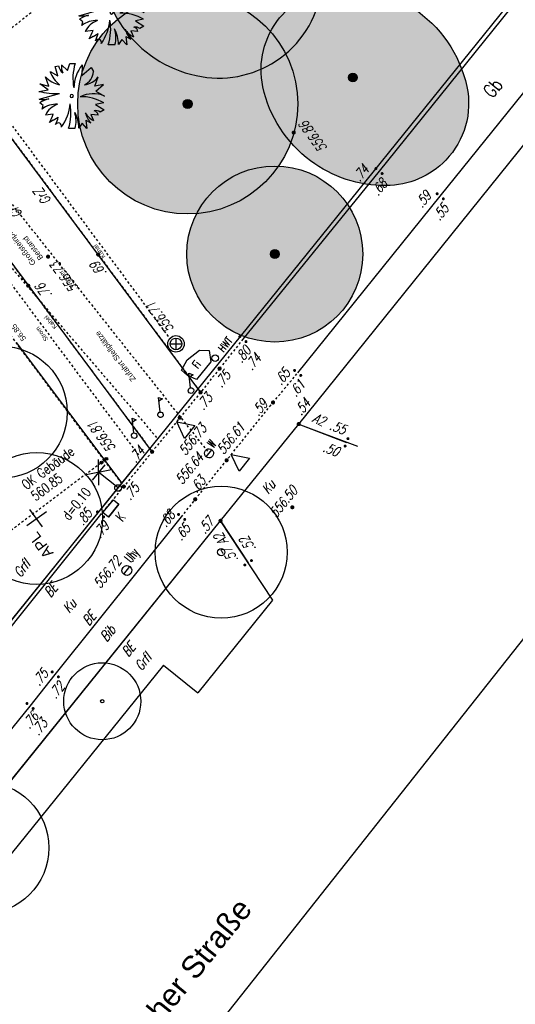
# Model space of a CAD drawing. Header units: metres. Extents: x 2 to 485, y 6 to 594.
# Tile 136 of 176: x 340 to 363, y 289 to 334. Entities that reach past the tile are written whole.
import ezdxf
from ezdxf.enums import TextEntityAlignment as Align

# ---------------------------------------------------------------- set-up
doc = ezdxf.new("R2010")
doc.units = ezdxf.units.M
doc.header["$LTSCALE"] = 0.0125
for name, pattern in [('260241_A_bea$0$GESTRICHELT', [0.4, 0.2, -0.2]), ('260241_A_bea$0$PUNKTIERT', [0.2, 0, -0.2]), ('GESTRICHELT', [0.4, 0.2, -0.2]), ('PHANTOM2', [1.25, 0.625, -0.125, 0.125, -0.125, 0.125, -0.125]), ('Strichpunkt', [25.4, 12.7, -6.35, 0, -6.35])]:
    doc.linetypes.add(name, pattern=pattern)
for name, color, linetype in [('260241_A_bea$0$B07_FLSTGR', 9, 'Continuous'), ('260241_A_bea$0$B10_GEBAEUDE', 1, 'Continuous'), ('260241_A_bea$0$B15_GEB_TXT', 12, 'Continuous'), ('260241_A_bea$0$B21_BORDSTEIN', 5, 'Continuous'), ('260241_A_bea$0$B23_EINFASS', 5, 'Continuous'), ('260241_A_bea$0$B24_EINFASS_GESTR', 5, 'Continuous'), ('260241_A_bea$0$B25_EINFASS_GEPKT', 7, '260241_A_bea$0$PUNKTIERT'), ('260241_A_bea$0$B28_VEINFASS_TXT', 5, 'Continuous'), ('260241_A_bea$0$B29_FUNKTION_TXT', 5, 'Continuous'), ('260241_A_bea$0$B30_BEWSYM', 3, 'Continuous'), ('260241_A_bea$0$B34_ZUBEHOER_1', 6, 'Continuous'), ('260241_A_bea$0$B38_SPARTEN1_SYM', 2, 'Continuous'), ('260241_A_bea$0$B39_SPARTEN1_LIN', 2, 'Continuous'), ('260241_A_bea$0$B53_HAUPTHOEHEN', 4, 'Continuous'), ('260241_A_bea$0$B54_HOEHEN', 253, 'Continuous'), ('260241_A_bea$0$B55_STRASSE_TXT', 5, 'Continuous'), ('f_baum', 3, 'Continuous'), ('f_sparten', 140, 'Continuous'), ('f_text_100', 7, 'Continuous'), ('f_weg', 2, 'Continuous')]:
    doc.layers.add(name, color=color, linetype=linetype)
doc.layers.add('260241_A_bea$0$B62_PLOTBOX', color=9, linetype='Continuous', plot=False)
doc.layers.add('260241_A_bea$0$f_fill_baum', color=86, linetype='Continuous', lineweight=18)
doc.styles.add('260241_A_bea$0$ARIAL', font='arial.ttf')
doc.styles.add('260241_A_bea$0$ROMANS', font='ROMANS')
doc.styles.add('260241_A_bea$0$SIMPLEX8', font='SIMPLEX8')
doc.styles.add('260241_A_bea$0$SYMTEXT', font='SIMPLEX', dxfattribs={"width": 0.8})
doc.styles.add('Arial', font='arial.ttf')

# ---------------------------------------------------------------- blocks, each defined once
blk = doc.blocks.new('260241_A_bea$0$HOEHENPKT_DOPP')
at = {"const_width": 0.15}
for points in [[(-0.0749999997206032, 0.4000000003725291, 1), (0.0749999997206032, 0.4000000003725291, 1)], [(-0.0749999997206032, -0.4000000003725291, 1), (0.0749999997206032, -0.4000000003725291, 1)]]:
    blk.add_lwpolyline(points, format="xyb", close=True, dxfattribs=at)
blk = doc.blocks.new('260241_A_bea$0$BEL_MAST')
for p, q in [((0.15, 0.25), (-0.15, 0.5)), ((-0.15, 0.25), (0.15, 0.5)), ((-0.15, 0.375), (0.15, 0.375)), ((0, 0), (0, 0.375))]:
    blk.add_line(p, q)
blk.add_circle((0, 0), 0.05)
blk = doc.blocks.new('260241_A_bea$0$PAPIERK_RUND')
blk.add_circle((0, 0), 0.5)
blk = doc.blocks.new('260241_A_bea$0$BUSCH_EINZELN')
for p, q in [((-0.25, 0.4450000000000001), (-0.2, 0.455)), ((-0.155, 0.47), (-0.065, 0.385)), ((-0.065, 0.385), (-0.03, 0.4950000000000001)), ((-0.03, 0.4950000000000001), (0.05, 0.4900000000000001)), ((0.155, 0.47), (0.15, 0.31)), ((-0.33, 0.37), (-0.21, 0.305)), ((-0.21, 0.305), (-0.25, 0.4450000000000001)), ((0.15, 0.31), (0.295, 0.43)), ((0.295, 0.43), (0.33, 0.37)), ((-0.36, 0.095), (-0.485, 0.185)), ((-0.485, 0.185), (-0.35, 0.15)), ((-0.35, 0.15), (-0.4, 0.29)), ((0.35, 0.15), (0.4, 0.29)), ((0.48, 0.175), (0.35, 0.15)), ((0.365, 0.075), (0.48, 0.175)), ((-0.5, 0.07), (-0.36, 0.095)), ((-0.4950000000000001, -0.05), (-0.185, 0.04)), ((0.365, 0.075), (0.4950000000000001, 0)), ((-0.435, -0.145), (-0.485, -0.105)), ((-0.45, -0.2), (-0.435, -0.145)), ((0.485, -0.105), (0.36, -0.13)), ((0.36, -0.13), (0.4900000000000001, -0.21)), ((-0.28, -0.275), (-0.4, -0.29)), ((0.4, -0.29), (0.29, -0.28)), ((0.29, -0.28), (0.33, -0.37)), ((0.4900000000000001, -0.21), (0.43, -0.245)), ((-0.28, -0.365), (-0.34, -0.4)), ((-0.28, -0.365), (-0.205, -0.32)), ((0.155, -0.41), (0.105, -0.485)), ((0.23, -0.4900000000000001), (0.155, -0.41)), ((0.215, -0.365), (0.23, -0.4900000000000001)), ((0.215, -0.365), (0.29, -0.4050000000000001)), ((0.05, -0.4900000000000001), (-0.05, -0.4900000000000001))]:
    blk.add_line(p, q)
for centre, radius, start, end in [((-0.033, 0.486), 0.17, 190.462, 233.057), ((0.038, 0.4400000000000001), 0.195, 171.2859999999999, 207.638), ((0.7820000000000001, 0.267), 0.7650000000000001, 163.041, 190.686), ((0.635, 0.101), 0.605, 142.43, 177.737), ((0.147, 0.563), 0.5150000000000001, 202.065, 229.819), ((0.086, 0.392), 0.245, 295.125, 354.8909999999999), ((-0.07400000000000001, 0.622), 0.4650000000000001, 225.48, 256.185), ((0.159, 0.468), 0.3, 275.972, 323.518), ((-0.244, 1.088), 1.05, 255.893, 273.2260000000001), ((0, 0), 0.025, 0, 180), ((0, 0), 0.025, 180, 0), ((0.322, -0.4370000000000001), 0.47, 68.359, 114.737), ((-0.454, 0.8590000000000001), 0.91, 267.403, 276.547), ((-0.27, -0.4060000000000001), 0.37, 102.447, 125.478), ((-0.235, -0.469), 0.345, 86.75299999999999, 128.647), ((-0.118, -0.4200000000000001), 0.31, 108.162, 155.297), ((-0.7559999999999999, -0.047), 0.735, 324.91, 354.337), ((-0.7730000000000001, -0.255), 0.76, 342.013, 10.256), ((0.141, -0.68), 0.6700000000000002, 59.085, 91.349), ((-1.118999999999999, 0.051), 0.9, 329.941, 338.777), ((-0.37, -0.4810000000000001), 0.475, 359.531, 29.114), ((-0.36, -0.3779999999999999), 0.425, 344.789, 17.598), ((0.569, -0.148), 0.38, 196.427, 222.651), ((0.448, -0.116), 0.28, 209.73, 245.042), ((0.325, -0.299), 0.075, 6.572000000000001, 78.84699999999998), ((0.363, -0.332), 0.11, 52.695, 102.247), ((-0.8149999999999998, -0.161), 0.63, 334.687, 345.347), ((-0.204, -0.458), 0.05, 346.0119999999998, 146.063)]:
    blk.add_arc(centre, radius, start, end)
blk = doc.blocks.new('260241_A_bea$0$HOEHENPKT_ZENTR')
at = {"const_width": 0.75}
blk.add_lwpolyline([(-0.375, 0, 1), (0.375, 0, 1)], format="xyb", close=True, dxfattribs=at)
blk = doc.blocks.new('260241_A_bea$0$BAUMSTAMM')
at = {"const_width": 0.5}
blk.add_lwpolyline([(-0.25, 0, 1), (0.25, 0, 1)], format="xyb", close=True, dxfattribs=at)
blk.add_circle((0, 0), 0.5)
blk = doc.blocks.new('260241_A_bea$0$Hoehenpunkt_einfach')
at = {"lineweight": -2}
blk.add_hatch(color=256, dxfattribs=at).paths.add_polyline_path([(0, 0.105, -1), (0, -0.105, -1)], flags=0)
blk.add_circle((0, 0), 0.105, dxfattribs=at)

msp = doc.modelspace()

# ---------------------------------------------------------------- hatches: boundary and pattern name
at = {"layer": '260241_A_bea$0$f_fill_baum'}
h = msp.add_hatch(color=256, dxfattribs=at)
h.dxf.hatch_style = 1
edge = h.paths.add_edge_path()
edge.add_arc((348.8815905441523, 336.9305766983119), 4.735580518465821, 130.0719362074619, 175.9241456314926)
edge.add_arc((349.659752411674, 336.8751269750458), 5.51571548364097, 175.9241456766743, 218.2407076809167)
edge.add_arc((349.6595411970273, 336.8749605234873), 5.515446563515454, 218.2407076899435, 260.4709024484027)
edge.add_arc((349.5305197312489, 336.1063567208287), 4.736088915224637, 260.4709024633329, 306.2249583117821)
edge.add_arc((349.5463693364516, 336.0847207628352), 4.709268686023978, 306.2249583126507, 354.1331313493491)
edge.add_arc((348.7580739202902, 336.1657224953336), 5.501714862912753, 354.1331313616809, 398.2594530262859)
edge.add_arc((348.7585257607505, 336.1660788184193), 5.501139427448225, 38.25945302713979, 82.28185672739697)
edge.add_arc((348.8648357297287, 336.9504934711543), 4.709553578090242, 82.28185675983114, 130.0719362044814)
h = msp.add_hatch(color=256, dxfattribs=at)
h.dxf.hatch_style = 1
edge = h.paths.add_edge_path()
edge.add_arc((355.1603153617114, 331.7560301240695), 3.707625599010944, 94.31903195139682, 140.6272348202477, ccw=False)
edge.add_arc((355.2999536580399, 329.9071147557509), 5.561806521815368, 56.86733229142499, 94.31903204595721, ccw=False)
edge.add_arc((355.2118805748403, 329.7721791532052), 5.722941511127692, 12.322041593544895, 56.86733228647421, ccw=False)
edge.add_arc((357.2035499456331, 330.2072359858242), 3.684309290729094, -44.05516414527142, 12.322041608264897, ccw=False)
edge.add_arc((357.1122116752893, 330.2956104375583), 3.811402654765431, 270.3271591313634, 315.9448358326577, ccw=False)
edge.add_arc((357.1014289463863, 332.1839820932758), 5.699805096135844, 233.3638238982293, 270.3271591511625, ccw=False)
edge.add_arc((357.0927546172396, 332.1723174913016), 5.685268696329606, 192.2093807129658, 233.3638238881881, ccw=False)
edge.add_arc((355.1621012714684, 331.7545645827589), 3.709935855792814, 140.6272348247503, 192.2093807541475, ccw=False)
h = msp.add_hatch(color=256, dxfattribs=at)
h.dxf.hatch_style = 1
edge = h.paths.add_edge_path()
edge.add_ellipse((348.1155212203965, 330.1953067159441), major_axis=(3.535533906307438, 3.535533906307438), ratio=0.9999999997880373, start_angle=0, end_angle=360)
h = msp.add_hatch(color=256, dxfattribs=at)
h.dxf.hatch_style = 1
edge = h.paths.add_edge_path()
edge.add_ellipse((352.074521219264, 323.3733067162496), major_axis=(-2.828427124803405, 2.828427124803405), ratio=0.999999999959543, start_angle=0, end_angle=360)

# ---------------------------------------------------------------- linework, layer by layer
at = {"color": 252}
for p, q in [((347.5825212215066, 319.5508067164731), (347.5825212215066, 319.0258067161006)), ((347.3200212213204, 319.2883067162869), (347.8450212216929, 319.2883067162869)), ((348.0920701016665, 318.5573671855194), (348.6502620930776, 319.0040548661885)), ((348.6502620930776, 319.0040548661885), (349.0947179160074, 318.9911296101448)), ((349.0947179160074, 318.9911296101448), (349.1650681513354, 318.475360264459)), ((347.8311491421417, 318.0999389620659), (348.0920701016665, 318.5573671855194)), ((349.1650681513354, 318.475360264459), (348.5229506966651, 317.6657410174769)), ((348.1135699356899, 317.8516079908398), (347.8311491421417, 318.0999389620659)), ((348.5229506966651, 317.6657410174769), (348.1135699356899, 317.8516079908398)), ((348.2501999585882, 317.2970009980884), (348.1735936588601, 317.9554724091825)), ((348.1735936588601, 317.9554724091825), (348.3594002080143, 317.8881045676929)), ((348.3594002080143, 317.8881045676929), (348.1940220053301, 317.7798800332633)), ((346.8671999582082, 316.201000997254), (346.7905936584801, 316.859472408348)), ((346.7905936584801, 316.859472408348), (346.9764002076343, 316.7921045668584)), ((346.9764002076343, 316.7921045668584), (346.8110220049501, 316.6838800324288)), ((345.6671999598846, 315.2490009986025), (345.5905936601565, 315.9074724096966)), ((345.5905936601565, 315.9074724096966), (345.7764002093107, 315.840104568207)), ((345.7764002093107, 315.840104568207), (345.6110220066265, 315.7318800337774)), ((347.976903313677, 314.9876589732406), (347.6207160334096, 315.7467739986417)), ((347.6207160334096, 315.7467739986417), (348.4417204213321, 315.5762548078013)), ((348.4417204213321, 315.5762548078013), (347.976903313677, 314.9876589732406)), ((348.9588078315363, 314.1529524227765), (349.218234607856, 314.4736610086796)), ((350.4546162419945, 313.5060614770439), (350.0984289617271, 314.2651765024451)), ((350.0984289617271, 314.2651765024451), (350.9194333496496, 314.0946573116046)), ((350.9194333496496, 314.0946573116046), (350.4546162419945, 313.5060614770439)), ((345.2090157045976, 308.8163747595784), (345.4920267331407, 309.1662386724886))]:
    msp.add_line(p, q, dxfattribs=at)
for centre, major_axis, ratio, start_param, end_param in [((347.5825212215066, 319.2883067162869), (-0.2651650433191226, 0.2651650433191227), 0.9999999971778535, 3.926990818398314, 10.2101761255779), ((347.5825212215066, 319.2883067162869), (-0.1856155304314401, 0.1856155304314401), 0.9999999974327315, 3.926990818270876, 10.21017612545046), ((349.3595212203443, 318.6373067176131), (0.1060660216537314, 0.1060660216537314), 0.9999999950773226, 5.497787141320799, 11.78097244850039), ((348.2655212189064, 317.1653067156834), (-0.08838834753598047, 0.08838834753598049), 0.999999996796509, -1.454977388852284, 4.828207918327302), ((346.8825212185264, 316.0693067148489), (-0.08838834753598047, 0.08838834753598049), 0.999999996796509, -1.454977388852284, 4.828207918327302), ((345.6825212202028, 315.1173067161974), (-0.08838834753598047, 0.08838834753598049), 0.999999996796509, -1.454977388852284, 4.828207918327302), ((349.0885212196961, 314.3133067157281), (-0.1458407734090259, 0.1458407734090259), 0.9999999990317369, -1.465552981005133, 4.817632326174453), ((345.3505212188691, 308.9913067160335), (-0.1590990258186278, 0.1590990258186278), 0.9999999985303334, -1.465552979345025, 4.817632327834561)]:
    msp.add_ellipse(centre, major_axis=major_axis, ratio=ratio, start_param=start_param, end_param=end_param, dxfattribs=at)
at = {"layer": '260241_A_bea$0$B07_FLSTGR', "color": 30, "linetype": 'Continuous'}
msp.add_line((322.4815212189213, 284.9103067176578), (430.7815212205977, 419.0503067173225), dxfattribs=at)
at = {"layer": '260241_A_bea$0$B10_GEBAEUDE', "color": 7, "linetype": '260241_A_bea$0$GESTRICHELT'}
for q in [(333.7275212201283, 328.154306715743), (339.8482262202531, 310.6267027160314)]:
    msp.add_line((344.3255212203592, 313.9903067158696), q, dxfattribs=at)
at = {"layer": '260241_A_bea$0$B21_BORDSTEIN', "color": 252, "linetype": 'Continuous'}
for p, q in [((353.1635212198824, 315.6443067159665), (355.3355212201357, 314.8133067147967)), ((349.6065212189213, 311.2473067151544), (350.8635212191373, 309.3393067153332))]:
    msp.add_line(p, q, dxfattribs=at)
at = {"layer": '260241_A_bea$0$B23_EINFASS', "color": 252, "linetype": 'Continuous'}
for p, q in [((353.1635212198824, 315.6443067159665), (388.7265212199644, 359.7803067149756)), ((363.2655212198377, 335.1493067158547), (356.812521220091, 327.1453067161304)), ((359.5955212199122, 325.9973067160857), (365.8735212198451, 333.8003067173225)), ((356.812521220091, 327.1453067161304), (350.6255212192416, 319.5053067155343)), ((353.1155212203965, 317.9703067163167), (359.5955212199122, 325.9973067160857)), ((349.6065212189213, 311.2473067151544), (353.1635212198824, 315.6443067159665)), ((344.1525212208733, 311.5403067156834), (339.2475212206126, 305.3963067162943)), ((332.6355212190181, 290.2413067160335), (349.6065212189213, 311.2473067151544)), ((342.0965212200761, 304.2663067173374), (347.83952121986, 311.4233067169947)), ((340.9505212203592, 302.8293067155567), (342.0965212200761, 304.2663067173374)), ((333.5875212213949, 293.7343067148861), (340.9505212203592, 302.8293067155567))]:
    msp.add_line(p, q, dxfattribs=at)
at = {"layer": '260241_A_bea$0$B24_EINFASS_GESTR', "color": 252, "linetype": '260241_A_bea$0$GESTRICHELT'}
for p, q in [((334.83952121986, 330.0113067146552), (340.8655212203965, 321.935306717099)), ((344.0475212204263, 323.3523067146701), (340.0275212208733, 328.7713067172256)), ((344.0475212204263, 323.3523067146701), (348.6995212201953, 317.0853067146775)), ((340.8655212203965, 321.935306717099), (346.4995212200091, 314.3883067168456)), ((350.6255212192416, 319.5053067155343), (349.562521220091, 318.1653067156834)), ((349.562521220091, 318.1653067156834), (348.6995212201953, 317.0853067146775)), ((351.9945212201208, 316.6253067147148), (353.1155212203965, 317.9703067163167)), ((348.6995212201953, 317.0853067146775), (346.4995212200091, 314.3883067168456)), ((348.4575212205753, 312.2253067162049), (351.9945212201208, 316.6253067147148)), ((346.4995212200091, 314.3883067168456), (345.2135212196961, 312.8053067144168)), ((345.2135212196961, 312.8053067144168), (344.1525212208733, 311.5403067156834)), ((347.83952121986, 311.4233067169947), (348.4575212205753, 312.2253067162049))]:
    msp.add_line(p, q, dxfattribs=at)
at = {"layer": '260241_A_bea$0$B25_EINFASS_GEPKT', "color": 7, "linetype": '260241_A_bea$0$PUNKTIERT', "ltscale": 0.5}
for p, q in [((341.9455212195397, 335.0653067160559), (337.7205212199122, 331.8063067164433)), ((344.3255212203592, 313.9903067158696), (345.2135212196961, 312.8053067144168))]:
    msp.add_line(p, q, dxfattribs=at)
at = {"layer": '260241_A_bea$0$B30_BEWSYM'}
for points in [[(345.8330658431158, 340.5544172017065, 0.2027808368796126), (344.1579871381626, 337.2671680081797, 0.1867681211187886), (345.3276139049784, 333.46108344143, 0.1863781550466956), (348.7464674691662, 331.4356179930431, 0.2023349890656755), (352.3293452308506, 332.28573975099, 0.2121378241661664), (354.2309712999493, 335.6033518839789, 0.1949523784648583), (353.0781017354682, 339.5725136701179, 0.1944817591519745), (349.4973286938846, 341.6173818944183, 0.2115994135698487)], [(352.294190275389, 334.108011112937, -0.2048531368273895), (354.8810942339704, 335.4531267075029, -0.1648841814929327), (358.339923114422, 334.5646116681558, -0.196850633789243), (360.802985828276, 330.9934905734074, -0.2510769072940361), (359.8513549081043, 327.6453492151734, -0.2017156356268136), (357.1339746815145, 326.4842699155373, -0.1626961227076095), (353.7001748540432, 327.6102255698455, -0.1815254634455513), (351.5360794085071, 330.9699694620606, -0.2289485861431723)]]:
    msp.add_lwpolyline(points, format="xyb", close=True, dxfattribs=at)
at = {"layer": '260241_A_bea$0$B39_SPARTEN1_LIN', "color": 252, "linetype": 'Continuous'}
for p, q in [((344.2655212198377, 311.6182067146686), (344.7375212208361, 312.2032067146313)), ((344.5145212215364, 311.4173067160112), (344.9865212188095, 312.0023067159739)), ((344.7375212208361, 312.2032067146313), (344.9865212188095, 312.0023067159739)), ((344.5145212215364, 311.4173067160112), (344.2655212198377, 311.6182067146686))]:
    msp.add_line(p, q, dxfattribs=at)
at = {"layer": '260241_A_bea$0$B62_PLOTBOX', "linetype": 'Continuous'}
msp.add_line((315.7647322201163, 245.7349387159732), (484.8935212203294, 459.3975297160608), dxfattribs=at)
at = {"layer": 'f_baum'}
msp.add_line((336.2718917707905, 301.9910112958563), (345.6283554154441, 313.5798943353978), dxfattribs=at)
at = {"layer": 'f_baum', "ltscale": 0.5}
for p, q in [((340.8045849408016, 311.034012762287), (341.6953172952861, 311.6725551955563)), ((341.5101871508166, 310.9726765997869), (340.9398838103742, 311.7682190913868))]:
    msp.add_line(p, q, dxfattribs=at)
for centre, radius in [((339.641227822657, 316.180251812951), 3), ((341.2499511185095, 311.353283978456), 3), ((349.6408429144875, 309.8211219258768), 3), ((349.6408429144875, 309.8211219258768), 0.1655211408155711), ((344.2313359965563, 303.0449335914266), 1.75), ((344.2313359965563, 303.0449335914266), 0.07639437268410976), ((338.80677620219, 296.3811537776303), 3)]:
    msp.add_circle(centre, radius, dxfattribs=at)
at = {"layer": 'f_sparten', "linetype": 'GESTRICHELT'}
for p, q in [((324.4286724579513, 350.404024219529), (347.3206724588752, 319.5090242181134)), ((349.0286724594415, 314.4100242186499), (331.2356724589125, 336.8760242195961))]:
    msp.add_line(p, q, dxfattribs=at)
at = {"layer": 'f_sparten', "linetype": 'Strichpunkt', "ltscale": 0.002}
msp.add_line((345.8922406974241, 314.2452637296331), (327.1710669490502, 339.3572226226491), dxfattribs=at)
at = {"layer": 'f_sparten', "linetype": 'PHANTOM2'}
msp.add_line((330.1224224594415, 334.4161742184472), (346.7425475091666, 314.9911501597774), dxfattribs=at)
at = {"layer": 'f_weg'}
for p, q in [((346.4714799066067, 314.4258693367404), (328.16509413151, 339.038391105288)), ((337.7205212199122, 331.8063067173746), (348.6995212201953, 317.0853067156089)), ((340.3176897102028, 319.3466876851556), (345.123596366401, 312.9547015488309)), ((353.1196260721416, 315.6607530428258), (355.8378641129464, 314.6423027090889)), ((344.2655212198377, 311.6182067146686), (344.7375212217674, 312.2032067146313)), ((344.9865199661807, 312.0023051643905), (344.5145212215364, 311.4173067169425)), ((344.7375212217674, 312.2032067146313), (344.9865199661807, 312.0023051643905)), ((344.5145212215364, 311.4173067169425), (344.2655212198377, 311.6182067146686)), ((335.415640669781, 293.6653906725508), (349.6081521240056, 311.2495505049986)), ((351.9867948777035, 307.6342898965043), (349.606440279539, 311.2474295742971)), ((348.5849102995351, 303.4247694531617), (351.9867948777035, 307.6342898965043)), ((337.466135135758, 292.848240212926), (347.0285916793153, 304.6809039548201)), ((347.0204128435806, 304.6875052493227), (348.5767314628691, 303.4313707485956))]:
    msp.add_line(p, q, dxfattribs=at)

# ---------------------------------------------------------------- block references
at = {"layer": '260241_A_bea$0$B30_BEWSYM'}
for name, p, xscale, yscale in [('260241_A_bea$0$BUSCH_EINZELN', (344.6565212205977, 334.3573067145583), 3, 3), ('260241_A_bea$0$PAPIERK_RUND', (348.1155212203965, 330.1953067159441), 10, 10), ('260241_A_bea$0$BUSCH_EINZELN', (342.84752122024, 330.5563067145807), 3, 3), ('260241_A_bea$0$BAUMSTAMM', (355.625521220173, 331.3973067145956), 0.4000000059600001, 0.4000000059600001), ('260241_A_bea$0$BAUMSTAMM', (348.1155212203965, 330.1953067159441), 0.4000000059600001, 0.4000000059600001), ('260241_A_bea$0$PAPIERK_RUND', (352.074521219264, 323.3733067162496), 8, 8), ('260241_A_bea$0$BAUMSTAMM', (352.074521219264, 323.3733067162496), 0.4000000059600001, 0.4000000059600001)]:
    msp.add_blockref(name, p, dxfattribs=dict(at, xscale=xscale, yscale=yscale))
at = {"layer": '260241_A_bea$0$B38_SPARTEN1_SYM', "xscale": 3, "yscale": 3, "rotation": 51.029999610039}
msp.add_blockref('260241_A_bea$0$BEL_MAST', (344.9495212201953, 312.7403067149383), dxfattribs=at)
at = {"layer": '260241_A_bea$0$B54_HOEHEN', "color": 252, "xscale": 0.125, "yscale": 0.125}
for p in [(352.9365212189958, 328.8943067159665), (341.7705212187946, 323.2543067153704), (347.7555212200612, 315.9363067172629), (352.8715212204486, 311.8633067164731)]:
    msp.add_blockref('260241_A_bea$0$HOEHENPKT_ZENTR', p, dxfattribs=at)
at = {"layer": '260241_A_bea$0$B54_HOEHEN', "color": 252}
for name, p, xscale, yscale, rotation in [('260241_A_bea$0$HOEHENPKT_DOPP', (356.812521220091, 327.1453067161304), 0.449999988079, 0.449999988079, 51.02999961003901), ('260241_A_bea$0$HOEHENPKT_DOPP', (359.5955212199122, 325.9973067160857), 0.449999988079, 0.449999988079, 51.02999961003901), ('260241_A_bea$0$HOEHENPKT_ZENTR', (344.0475212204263, 323.3523067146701), 0.1249999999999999, 0.1249999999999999, 358.199999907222), ('260241_A_bea$0$HOEHENPKT_ZENTR', (340.8655212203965, 321.935306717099), 0.1249999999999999, 0.1249999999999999, 358.199999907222), ('260241_A_bea$0$HOEHENPKT_DOPP', (350.6255212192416, 319.5053067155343), 0.449999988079, 0.449999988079, 51.02999961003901), ('260241_A_bea$0$HOEHENPKT_ZENTR', (349.562521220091, 318.1653067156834), 0.125, 0.125, 51.029999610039), ('260241_A_bea$0$HOEHENPKT_DOPP', (353.1155212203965, 317.9703067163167), 0.449999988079, 0.449999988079, 51.02999961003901), ('260241_A_bea$0$HOEHENPKT_ZENTR', (348.6995212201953, 317.0853067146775), 0.1249999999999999, 0.1249999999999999, 358.199999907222), ('260241_A_bea$0$HOEHENPKT_ZENTR', (351.9945212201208, 316.6253067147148), 0.125, 0.125, 51.029999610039), ('260241_A_bea$0$HOEHENPKT_ZENTR', (353.1635212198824, 315.6443067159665), 0.1249999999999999, 0.1249999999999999, 358.199999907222), ('260241_A_bea$0$HOEHENPKT_DOPP', (355.3355212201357, 314.8133067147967), 0.4499999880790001, 0.4499999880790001, 159.06331686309), ('260241_A_bea$0$HOEHENPKT_ZENTR', (346.4995212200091, 314.3883067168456), 0.1249999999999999, 0.1249999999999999, 358.199999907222), ('260241_A_bea$0$HOEHENPKT_ZENTR', (349.882521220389, 313.9973067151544), 0.125, 0.125, 51.029999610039), ('260241_A_bea$0$HOEHENPKT_ZENTR', (345.2135212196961, 312.8053067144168), 0.125, 0.125, 51.029999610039), ('260241_A_bea$0$HOEHENPKT_ZENTR', (348.4575212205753, 312.2253067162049), 0.125, 0.125, 51.029999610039), ('260241_A_bea$0$HOEHENPKT_DOPP', (344.1525212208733, 311.5403067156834), 0.449999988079, 0.449999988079, 51.02999961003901), ('260241_A_bea$0$HOEHENPKT_DOPP', (347.83952121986, 311.4233067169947), 0.449999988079, 0.449999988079, 51.02999961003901), ('260241_A_bea$0$HOEHENPKT_ZENTR', (349.6065212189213, 311.2473067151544), 0.1249999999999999, 0.1249999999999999, 358.199999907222), ('260241_A_bea$0$HOEHENPKT_DOPP', (350.8635212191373, 309.3393067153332), 0.449999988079, 0.449999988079, 123.377094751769), ('260241_A_bea$0$HOEHENPKT_DOPP', (342.0965212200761, 304.2663067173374), 0.449999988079, 0.449999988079, 51.02999961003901), ('260241_A_bea$0$HOEHENPKT_DOPP', (340.9505212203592, 302.8293067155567), 0.449999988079, 0.449999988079, 51.02999961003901)]:
    msp.add_blockref(name, p, dxfattribs=dict(at, xscale=xscale, yscale=yscale, rotation=rotation))
at = {"layer": '260241_A_bea$0$B54_HOEHEN', "color": 252, "xscale": 0.625, "yscale": 0.625, "zscale": 0.625}
for p in [(344.1964386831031, 313.8933324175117), (344.4162212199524, 314.0641067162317)]:
    msp.add_blockref('260241_A_bea$0$Hoehenpunkt_einfach', p, dxfattribs=at)

# ---------------------------------------------------------------- texts
at = {"color": 252}
for s, height, rotation, style, oblique, width, p in [('Fi', 0.3749999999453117, 51.06172076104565, '260241_A_bea$0$SYMTEXT', 1.277577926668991e-08, 0.5600000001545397, (348.5795408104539, 318.1393238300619)), ('W', 0.4124999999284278, 51.02999959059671, '260241_A_bea$0$SIMPLEX8', 359.9999999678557, 0.5599999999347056, (349.2878421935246, 314.5298979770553)), ('Uhy', 0.4499999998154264, 51.02999959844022, '260241_A_bea$0$SIMPLEX8', 359.9999999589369, 0.5599999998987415, (345.5490189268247, 309.3082455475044))]:
    msp.add_text(s, height=height, rotation=rotation, dxfattribs=dict(at, style=style, oblique=oblique, width=width)).set_placement(p)
at = {"layer": '260241_A_bea$0$B15_GEB_TXT', "color": 252, "style": '260241_A_bea$0$ROMANS', "width": 0.75}
for s, p in [('OK Gebäude', (340.7867959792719, 312.6371497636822)), ('560.85', (341.205604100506, 312.1277900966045))]:
    msp.add_text(s, height=0.45, rotation=36.80711235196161, dxfattribs=at).set_placement(p)
at = {"layer": '260241_A_bea$0$B28_VEINFASS_TXT', "color": 252, "style": '260241_A_bea$0$ROMANS', "oblique": 15.000035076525, "width": 0.75}
for s, rotation, p in [('GrZ', 127.03541420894, (341.702401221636, 326.1185757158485)), ('Gr', 127.035414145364, (340.4775392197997, 325.3958887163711)), ('A2', 336.015126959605, (354.0017902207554, 315.6494687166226)), ('Ku', 51.084119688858, (351.9637062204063, 312.648334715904)), ('A2', 123.468749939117, (349.8210632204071, 310.5308547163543)), ('Grfl', 51.67119444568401, (340.7562752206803, 308.9461127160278)), ('BE', 51.084119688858, (342.0649262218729, 307.9589597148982)), ('Ku', 51.084119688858, (342.9189502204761, 307.2377387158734)), ('BE', 51.084119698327, (343.810662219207, 306.670984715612)), ('Bib', 51.08411967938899, (344.6551672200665, 305.9943517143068)), ('BE', 51.084119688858, (345.5969592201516, 305.2568117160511)), ('Grfl', 51.638219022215, (346.2605162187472, 304.7034347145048))]:
    msp.add_text(s, height=0.45, rotation=rotation, dxfattribs=at).set_placement(p, align=Align.CENTER)
at = {"layer": '260241_A_bea$0$B29_FUNKTION_TXT', "style": '260241_A_bea$0$ROMANS', "width": 0.75}
msp.add_text('Gb', height=0.625, rotation=50.73663229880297, dxfattribs=at).set_placement((362.2244732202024, 330.7295017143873), align=Align.CENTER)
at = {"layer": '260241_A_bea$0$B34_ZUBEHOER_1', "color": 252, "style": '260241_A_bea$0$ROMANS', "width": 0.75}
msp.add_text('HWT', height=0.35, rotation=51.08411967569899, dxfattribs=at).set_placement((349.8261312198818, 319.2645237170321), align=Align.MIDDLE_CENTER)
at = {"layer": '260241_A_bea$0$B38_SPARTEN1_SYM', "style": '260241_A_bea$0$ROMANS', "width": 0.75}
msp.add_text('d=0.10', height=0.45, rotation=51.63697439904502, dxfattribs=at).set_placement((342.7189082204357, 311.2318477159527))
msp.add_text('K', height=0.45, rotation=51.08411966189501, dxfattribs=at).set_placement((345.2427332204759, 311.2875867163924), align=Align.CENTER)
at = {"layer": '260241_A_bea$0$B53_HAUPTHOEHEN', "color": 252, "style": '260241_A_bea$0$ROMANS', "oblique": 15.000035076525, "width": 0.75}
msp.add_text('556.86', height=0.45, rotation=126.641840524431, dxfattribs=at).set_placement((353.1726142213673, 329.2085837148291), align=Align.TOP_RIGHT)
for s, rotation, p in [('556.73', 126.641840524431, (342.0502172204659, 322.9548587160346)), ('556.81', 126.641840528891, (343.7397753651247, 315.7048730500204))]:
    msp.add_text(s, height=0.45, rotation=rotation, dxfattribs=at).set_placement(p, align=Align.MIDDLE_RIGHT)
msp.add_text('556.71', height=0.45, rotation=126.639000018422, dxfattribs=at).set_placement((347.1496572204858, 319.720542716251), align=Align.TOP_LEFT)
for s, rotation, p in [('556.61', 51.08411964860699, (349.5759977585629, 314.3735023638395)), ('556.73', 51.084119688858, (347.8400646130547, 314.3230144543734))]:
    msp.add_text(s, height=0.45, rotation=rotation, dxfattribs=at).set_placement(p, align=Align.MIDDLE_LEFT)
for s, rotation, p in [('556.64', 51.08411971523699, (348.3708322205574, 313.4866957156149)), ('556.50', 51.084119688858, (352.6400302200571, 311.9707027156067))]:
    msp.add_text(s, height=0.45, rotation=rotation, dxfattribs=at).set_placement(p, align=Align.CENTER)
msp.add_text('556.72', height=0.45, rotation=51.084119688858, dxfattribs=at).set_placement((345.1357132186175, 309.3832377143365), align=Align.RIGHT)
at = {"layer": '260241_A_bea$0$B54_HOEHEN', "color": 252, "style": '260241_A_bea$0$ROMANS', "oblique": 15.000035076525, "width": 0.75}
for s, rotation, p in [('.74', 51.084119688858, (356.215844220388, 327.3371327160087)), ('.68', 51.08411967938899, (357.0488512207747, 326.6903477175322)), ('.59', 51.084119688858, (359.0475102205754, 326.1449847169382)), ('.55', 51.084119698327, (359.8415292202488, 325.5633977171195)), ('.69', 126.569291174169, (343.8407122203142, 322.9661517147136)), ('.76', 126.569291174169, (341.3627262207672, 321.9674957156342)), ('.80', 51.084119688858, (350.8478922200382, 319.0969117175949)), ('.74', 51.084119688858, (351.3108752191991, 318.7536957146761)), ('.75', 51.084119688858, (349.9290832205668, 317.9736327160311)), ('.65', 51.084119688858, (352.6369382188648, 318.0787417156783)), ('.61', 51.084119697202, (353.3112942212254, 317.5530767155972)), ('.73', 51.084119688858, (349.106664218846, 316.947839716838)), ('.59', 51.084119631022, (351.609722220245, 316.6782187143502)), ('.54', 51.084119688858, (353.5517142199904, 316.7065897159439)), ('.55', 339.063315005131, (355.2847792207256, 315.3646957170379)), ('.74', 51.084119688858, (346.0320872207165, 314.5493107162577)), ('.50', 339.063315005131, (354.974929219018, 314.3635097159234)), ('.63', 51.084119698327, (348.8012502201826, 313.1895097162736)), ('.75', 51.084119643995, (345.7832762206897, 312.8561147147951)), ('.85', 51.084119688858, (343.6345442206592, 311.7053387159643)), ('.68', 51.084119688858, (347.4042892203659, 311.6244947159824)), ('.79', 51.08411963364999, (344.4103052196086, 311.1354887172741)), ('.65', 51.084119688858, (348.1050762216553, 311.0224247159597)), ('.57', 51.084119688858, (349.1773162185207, 311.32450671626)), ('.52', 123.205581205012, (350.6471892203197, 310.4739157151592)), ('.57', 122.375979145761, (349.8473752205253, 309.9808747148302)), ('.75', 51.084119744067, (341.6412862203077, 304.412324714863)), ('.72', 51.084119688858, (342.3898922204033, 303.8292457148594)), ('.76', 51.084119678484, (341.1974132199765, 302.4661027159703)), ('.73', 51.084119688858, (341.60774921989, 302.1602927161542))]:
    msp.add_text(s, height=0.45, rotation=rotation, dxfattribs=at).set_placement(p, align=Align.MIDDLE_RIGHT)
at = {"layer": '260241_A_bea$0$B55_STRASSE_TXT', "style": '260241_A_bea$0$ARIAL'}
msp.add_text('Züricher Straße', height=1, rotation=51.084119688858, dxfattribs=at).set_placement((345.006255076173, 286.0236767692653))
at = {"layer": 'f_sparten', "style": 'Arial'}
for s, rotation, p in [('Kanal', 126.3644377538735, (344.3864433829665, 323.2608606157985)), ('Wasser', 126.3644377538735, (342.9596357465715, 321.8913202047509)), ('Kabel', 132.0956053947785, (342.1905098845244, 320.0725364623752)), ('Strom', 126.7714502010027, (341.7897882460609, 319.5008945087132))]:
    msp.add_text(s, height=0.2, rotation=rotation, dxfattribs=at).set_placement(p)
at = {"layer": 'f_text_100'}
for s, height, rotation, p in [('Großsteinpflaster', 0.25, 127.2239640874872, (341.2283537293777, 322.9649265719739)), ('Bestand', 0.25, 127.2239640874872, (341.5643653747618, 323.211414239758)), ('56.85', 0.25, 126.7275850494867, (340.7825527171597, 319.5345050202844)), ('Zufahrt Stellplätze', 0.25, 127.2239640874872, (345.7704366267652, 317.6861812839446)), ('APL', 0.5, 127.2239640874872, (342.0364478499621, 309.7835820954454))]:
    msp.add_text(s, height=height, rotation=rotation, dxfattribs=at).set_placement(p)

doc.saveas('drawing.dxf')
